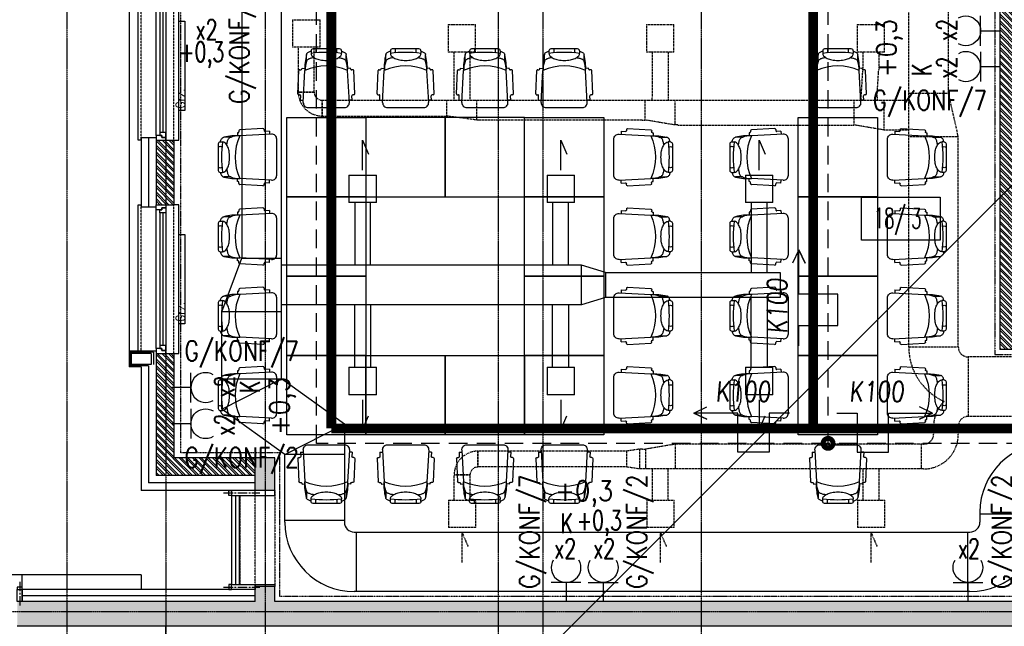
# Model space of a CAD drawing. Extents: x -7228 to 74941, y -112898 to 85621.
# Tile 101 of 256: x 51290 to 52283, y -55184 to -54572. Entities that reach past the tile are written whole.
import ezdxf
from ezdxf.enums import TextEntityAlignment as Align

# ---------------------------------------------------------------- set-up
doc = ezdxf.new("R2010")
doc.units = 0
for name, pattern in [('CENTER', [2, 1.25, -0.25, 0.25, -0.25]), ('CENTER2', [28.575, 19.05, -3.175, 3.175, -3.175]), ('DASHDOT', [1, 0.5, -0.25, 0, -0.25]), ('DASHED', [0.75, 0.5, -0.25]), ('DASHED2', [0.375, 0.25, -0.125]), ('DIVIDE', [31.75, 12.7, -6.35, 0, -6.35, 0, -6.35])]:
    doc.linetypes.add(name, pattern=pattern)
doc.layers.get('0').update_dxf_attribs({"color": 101, "linetype": 'CONTINUOUS'})
for name, color, linetype in [('E35', 6, 'CONTINUOUS'), ('E50', 3, 'CONTINUOUS'), ('E50kor', 3, 'CONTINUOUS'), ('E90kor', 6, 'CONTINUOUS'), ('Ins-co', 2, 'CONTINUOUS'), ('Ins-went', 141, 'CONTINUOUS'), ('Okn---okna', 5, 'CONTINUOUS'), ('Opis-pom', 6, 'CONTINUOUS'), ('Opis_pom_ramka', 6, 'CONTINUOUS'), ('Os-osie glowne', 1, 'CENTER'), ('Sc-beton', 7, 'CONTINUOUS'), ('Sc-beton-hatch', 86, 'CONTINUOUS'), ('Sc-cegla pustak', 42, 'CONTINUOUS'), ('Sc-cegla pustak-hatch', 8, 'CONTINUOUS'), ('Sc-drewno', 22, 'CONTINUOUS'), ('Sc-izolacja term-styropian', 151, 'STYROPIAN-KA'), ('Sc-nadproza kon', 5, 'DASHED2'), ('Sc-silikat', 61, 'CONTINUOUS'), ('Sc-systemowe', 150, 'CONTINUOUS'), ('Suf-widok', 8, 'CONTINUOUS'), ('W-idok', 8, 'CONTINUOUS'), ('Wyp-meble', 155, 'CONTINUOUS')]:
    doc.layers.add(name, color=color, linetype=linetype)
doc.styles.add('KA wymiar', font='romans.shx', dxfattribs={"width": 0.6})
doc.styles.add('ROMANS', font='romans', dxfattribs={"width": 0.85})
doc.linetypes.add('BATTING', pattern='A,0.0001,-0.1,[134,ltypeshp.shx,S=0.1,R=0,X=-0.1,Y=0],-0.2,[134,ltypeshp.shx,S=0.1,R=180,X=0.1,Y=0],-0.1', length=0.4001)
doc.linetypes.add('STYROPIAN-KA', pattern='A,0.0001,-0.1,[135,ltypeshp.shx,S=0.1,R=0,X=-0.1,Y=0],0,[135,ltypeshp.shx,S=0.1,R=180,X=0.1,Y=0],-0.1', length=0.2001)

# ---------------------------------------------------------------- blocks, each defined once
blk = doc.blocks.new('_VKDFJGKDFHFJ')
for p, q in [((-28, -150), (-28, 0)), ((-28, 0), (-25, 0)), ((13, 0), (8, 0)), ((13, -150), (13, 0)), ((-10, -145), (-10, -5)), ((-6, -8), (-6, -142)), ((-3, -8), (-3, -142)), ((0, -8), (0, -142)), ((-25, -150), (-28, -150)), ((8, -150), (13, -150))]:
    blk.add_line(p, q)
at = {"linetype": 'DASHED2'}
for p, q in [((8, -150), (8, 0)), ((-25, -150), (-25, 0))]:
    blk.add_line(p, q, dxfattribs=at)
for points in [[(-10, -5), (-10, 0), (0, 0), (0, -3), (-4, -3), (-4, -5)], [(-6, -8), (-6, -5), (-4, -5), (-4, -3), (0, -3), (0, -5), (0, -8)], [(-10, -145), (-10, -150), (0, -150), (0, -147), (-4, -147), (-4, -145)], [(-6, -142), (-6, -145), (-4, -145), (-4, -147), (0, -147), (0, -145), (0, -142)]]:
    blk.add_lwpolyline(points, close=True)
blk = doc.blocks.new('_dkhjgkljh')
at = {"linetype": 'CENTER2', "ltscale": 0.5}
blk.add_line((0, 5.33), (0, -19.83), dxfattribs=at)
at = {"ltscale": 2, "flags": 128}
for points in [[(-2.5, -2.5), (-2.5, 0), (2.5, 0), (2.5, -2.5), (-2.5, -2.5)], [(-2.5, -2.5), (-2.5, -14.5), (2.5, -14.5), (2.5, -2.5)]]:
    blk.add_lwpolyline(points, dxfattribs=at)
blk = doc.blocks.new('_gdfjjjjjjjjjjjjjjjjj')
at = {"linetype": 'CENTER2', "ltscale": 0.5}
blk.add_line((-31.83, 0), (4.8, 0), dxfattribs=at)
at = {"ltscale": 2, "flags": 128}
for points in [[(-24, -2.5), (-26.5, -2.5), (-26.5, 2.5), (-24, 2.5), (-24, -2.5)], [(-24, -2.5), (0, -2.5), (0, 2.5), (-24, 2.5)]]:
    blk.add_lwpolyline(points, dxfattribs=at)
blk = doc.blocks.new('_opis_pom_metka')
at = {"layer": 'Opis_pom_ramka'}
blk.add_lwpolyline([(-33.13, 0), (32.87, 0), (32.87, -36), (-33.13, -36)], close=True, dxfattribs=at)
at = {"style": 'KA wymiar', "width": 0.6}
blk.add_attdef('KO/', text='', height=16.8, dxfattribs=at).set_placement((3.45, -25.87), align=Align.RIGHT)
blk.add_attdef('NR', (3.8, -26.16), '', height=16.8, dxfattribs=at)
blk = doc.blocks.new('_fkjshkjhkjh')
at = {"layer": 'Ins-went', "ltscale": 2}
for p, q in [((746.53, 1612.64), (746.53, 2063.73)), ((814.55, 1814.92), (842.25, 1814.92)), ((814.55, 1814.92), (814.55, 1787.22)), ((842.25, 1787.22), (842.25, 1814.92)), ((1014.55, 1814.92), (1042.25, 1814.92)), ((1014.55, 1814.92), (1014.55, 1787.22)), ((1042.25, 1787.22), (1042.25, 1814.92)), ((1214.55, 1814.92), (1242.25, 1814.92)), ((1214.55, 1814.92), (1214.55, 1787.22)), ((1242.25, 1787.22), (1242.25, 1814.92)), ((842.25, 1787.22), (814.55, 1787.22)), ((820.43, 1787.22), (820.43, 1724.14)), ((836.43, 1724.14), (836.43, 1787.22)), ((1042.25, 1787.22), (1014.55, 1787.22)), ((1020.03, 1787.22), (1020.03, 1724.14)), ((1036.03, 1724.14), (1036.03, 1787.22)), ((1242.25, 1787.22), (1214.55, 1787.22)), ((1220.4, 1787.22), (1220.4, 1716.68)), ((1236.4, 1716.68), (1236.4, 1787.22)), ((686.53, 1677.14), (706.53, 1731.14)), ((706.53, 1731.14), (746.53, 1731.14)), ((1049, 1684.18), (1049, 1724.18)), ((1073.3, 1716.68), (1049, 1724.18)), ((1073.3, 1716.68), (1073.3, 1691.68)), ((1249.4, 1716.68), (1249.4, 1691.68)), ((1073.3, 1691.68), (1049, 1684.18)), ((1220.4, 1621.14), (1220.4, 1691.68)), ((1236.4, 1691.68), (1236.4, 1621.14)), ((820.43, 1621.14), (820.43, 1684.14)), ((836.43, 1684.14), (836.43, 1621.14)), ((1020.03, 1621.14), (1020.03, 1684.14)), ((1036.03, 1684.14), (1036.03, 1621.14)), ((746.53, 1677.14), (686.53, 1677.14)), ((686.53, 1612.64), (686.53, 1677.14)), ((814.55, 1621.14), (814.55, 1593.44)), ((814.55, 1621.14), (842.25, 1621.14)), ((842.25, 1593.44), (842.25, 1621.14)), ((1014.55, 1621.14), (1014.55, 1593.44)), ((1014.55, 1621.14), (1042.25, 1621.14)), ((1042.25, 1593.44), (1042.25, 1621.14)), ((1214.55, 1621.14), (1214.55, 1593.44)), ((1214.55, 1621.14), (1242.25, 1621.14)), ((1242.25, 1593.44), (1242.25, 1621.14)), ((686.5, 1578.83), (686.5, 1612.6)), ((686.5, 1609.6), (746.5, 1609.6)), ((686.5, 1578.83), (746.5, 1609.6)), ((746.5, 1609.6), (746.5, 1612.6)), ((810, 1563.97), (746.5, 1609.6)), ((842.25, 1593.44), (814.55, 1593.44)), ((1042.25, 1593.44), (1014.55, 1593.44)), ((1242.25, 1593.44), (1214.55, 1593.44)), ((750, 1533.2), (686.5, 1578.83)), ((750, 1533.2), (810, 1563.97)), ((810, 1533.2), (750, 1533.2)), ((1450.97, 1475, -3580), (1450.97, 1470, -3580)), ((1510.97, 1473, -3580), (1450.97, 1473, -3580)), ((1450.97, 1470), (1450.97, 1465)), ((749.97, 1467), (809.97, 1467)), ((821.97, 1455), (821.97, 1395)), ((1438.97, 1395), (1438.97, 1455))]:
    blk.add_line(p, q, dxfattribs=at)
for points in [[(706.53, 2047.04), (706.53, 1731.14)], [(828.4, 1819.92), (828.4, 1850.16), (834.42, 1836.15)], [(1028.4, 1819.92), (1028.4, 1850.16), (1034.42, 1836.15)], [(1228.4, 1819.92), (1228.4, 1850.16), (1234.42, 1836.15)], [(1049, 1724.18), (746.53, 1724.18)], [(1073.3, 1716.68), (1249.4, 1716.68)], [(1249.4, 1691.68), (1073.3, 1691.68)], [(1049, 1684.18), (746.53, 1684.18)], [(828.4, 1588.44), (828.4, 1558.2), (834.42, 1572.22)], [(1028.4, 1588.44), (1028.4, 1558.2), (1034.42, 1572.22)], [(1228.4, 1588.44), (1228.4, 1558.2), (1234.42, 1572.22)], [(810, 1563.97), (809.97, 1465)], [(749.97, 1465), (750, 1533.2)], [(819.97, 1455), (1440.97, 1455)], [(1440.97, 1395), (819.97, 1395)]]:
    blk.add_lwpolyline(points, dxfattribs=at)
for centre, radius, start, end in [((1520.97, 1475, -3580), 70, 90, 180), ((819.97, 1465), 70, 180, 270), ((819.97, 1465), 10, 180, 270), ((1440.97, 1465), 10, 270, 0), ((1440.97, 1465), 70, 270, 0)]:
    blk.add_arc(centre, radius, start, end, dxfattribs=at)
blk = doc.blocks.new('sof11_r')
for p, q in [((12.61, 30.34), (5.61, 30.34)), ((19.98, 34.88), (19.38, 34.85)), ((19.38, 34.85), (19.53, 31.85)), ((20.87, 36.93), (20.93, 35.93)), ((53.8, 33.56), (21.8, 31.85)), ((45.17, 39.11), (21.82, 37.98)), ((46.23, 38.16), (46.28, 37.16)), ((51.6, 36.44), (47.33, 36.22)), ((51.6, 36.44), (51.76, 33.45)), ((0, 23.76), (0, -3.09)), ((2, 25.76), (4.37, 25.76)), ((59.07, -7.89), (59.07, 28.56)), ((2, -5.09), (4.37, -5.09)), ((12.61, -9.66), (5.61, -9.66)), ((19.38, -14.18), (19.53, -11.18)), ((19.98, -14.21), (19.38, -14.18)), ((20.87, -16.26), (20.93, -15.26)), ((53.8, -12.88), (21.8, -11.18)), ((45.17, -18.43), (21.82, -17.31)), ((46.23, -17.49), (46.28, -16.49)), ((51.6, -15.77), (47.33, -15.54)), ((51.6, -15.77), (51.76, -12.78))]:
    blk.add_line(p, q)
for points in [[(2.23, 25.76, -0.030204), (2.78, 27.41, -0.097163), (4.32, 29.79, -0.203453), (5.61, 30.34, -0.203453)], [(8.71, 22.55, -0.01879), (8.95, 24.41, -0.054131), (9.78, 27.41, -0.097163), (11.32, 29.79, -0.203453), (12.61, 30.34, -0.203453)], [(4.37, -5.09, 0.184283), (6.75, -4.18, 0.102242), (9.43, -0.57, 0.061197), (10.93, 4.08, 0.047488), (11.52, 10.34, 0.047488), (10.93, 16.59, 0.061197), (9.43, 21.24, 0.102242), (6.75, 24.85, 0.184283), (4.37, 25.76, 0.184283)], [(2.23, -5.09, 0.030204), (2.78, -6.74, 0.097163), (4.32, -9.12, 0.203453), (5.61, -9.66, 0.203453)], [(8.71, -1.88, 0.01879), (8.95, -3.74, 0.054131), (9.78, -6.74, 0.097163), (11.32, -9.12, 0.203453), (12.61, -9.66, 0.203453)]]:
    blk.add_lwpolyline(points, format="xyb")
for centre, radius, start, end in [((18.77, -22.91), 54.85, 86.83081, 103.88055), ((21.41, 5.61), 26.24, 89.1562, 109.59965), ((68.33, 10.34), 51.27, 155.1826, 204.8174), ((19.93, 35.88), 1, 273.04478, 3.04478), ((21.87, 36.99), 1, 93.04478, 183.04478), ((45.23, 38.11), 1, 3.04478, 93.04478), ((47.28, 37.21), 1, 183.04478, 273.04478), ((54.07, 28.56), 5, 0, 93.04478), ((2, 23.76), 2, 90, 180), ((1.91, 14.05), 6.89, 73.91414, 106.08586), ((122.88, 10.34), 119.5, 172.58553, 187.41447), ((1.91, 6.62), 6.89, 253.91414, 286.08586), ((2, -3.09), 2, 180, 270), ((18.77, 43.58), 54.85, 256.11945, 273.16919), ((21.41, 15.06), 26.24, 250.40035, 270.8438), ((54.07, -7.89), 5, 266.95522, 0), ((19.93, -15.21), 1, 356.95522, 86.95522), ((21.87, -16.31), 1, 176.95522, 266.95522), ((45.23, -17.44), 1, 266.95522, 356.95522), ((47.28, -16.54), 1, 86.95522, 176.95522)]:
    blk.add_arc(centre, radius, start, end)
blk = doc.blocks.new('A$C59F8734F')
at = {"layer": 'Wyp-meble'}
for points in [[(761.78, 1883.02), (841.78, 1883.02), (841.78, 1803.02), (761.78, 1803.02)], [(841.78, 1803.02), (921.78, 1803.02), (921.78, 1883.02), (841.78, 1883.02)], [(921.78, 1803.02), (1001.78, 1803.02), (1001.78, 1883.02), (921.78, 1883.02)], [(1001.78, 1883.02), (1081.78, 1883.02), (1081.78, 1803.02), (1001.78, 1803.02)], [(1277.83, 1883.02), (1357.83, 1883.02), (1357.83, 1803.02), (1277.83, 1803.02)], [(761.78, 1803.02), (841.78, 1803.02), (841.78, 1723.02), (761.78, 1723.02)], [(1001.78, 1803.02), (1081.78, 1803.02), (1081.78, 1723.02), (1001.78, 1723.02)], [(1277.83, 1803.02), (1357.83, 1803.02), (1357.83, 1723.02), (1277.83, 1723.02)], [(761.78, 1723.02), (841.78, 1723.02), (841.78, 1643.02), (761.78, 1643.02)], [(1001.78, 1723.02), (1081.78, 1723.02), (1081.78, 1643.02), (1001.78, 1643.02)], [(1277.83, 1723.02), (1357.83, 1723.02), (1357.83, 1643.02), (1277.83, 1643.02)], [(761.78, 1643.02), (841.78, 1643.02), (841.78, 1563.02), (761.78, 1563.02)], [(841.78, 1643.02), (921.78, 1643.02), (921.78, 1563.02), (841.78, 1563.02)], [(921.78, 1643.02), (1001.78, 1643.02), (1001.78, 1563.02), (921.78, 1563.02)], [(1001.78, 1643.02), (1081.78, 1643.02), (1081.78, 1563.02), (1001.78, 1563.02)], [(1277.83, 1643.02), (1357.83, 1643.02), (1357.83, 1563.02), (1277.83, 1563.02)]]:
    blk.add_lwpolyline(points, close=True, dxfattribs=at)
at = {"layer": 'Wyp-meble', "rotation": 270}
for p in [(791.44, 1952.09), (871.44, 1952.09), (951.44, 1952.09), (1031.44, 1952.09), (1307.49, 1952.09)]:
    blk.add_blockref('sof11_r', p, dxfattribs=at)
at = {"layer": 'Wyp-meble'}
for p in [(692.71, 1832.69), (1208.76, 1832.69), (692.71, 1752.69), (1208.76, 1752.69), (692.71, 1672.69), (1208.76, 1672.69), (692.71, 1592.69), (1208.76, 1592.69)]:
    blk.add_blockref('sof11_r', p, dxfattribs=at)
at = {"layer": 'Wyp-meble', "xscale": -1}
for p in [(1150.84, 1832.69), (1426.9, 1832.69), (1150.84, 1752.69), (1426.9, 1752.69), (1150.84, 1672.69), (1426.9, 1672.69), (1150.84, 1592.69), (1426.9, 1592.69)]:
    blk.add_blockref('sof11_r', p, dxfattribs=at)
at = {"layer": 'Wyp-meble', "xscale": -1, "rotation": 270}
for p in [(791.44, 1493.96), (871.44, 1493.96), (951.44, 1493.96), (1031.44, 1493.96), (1307.49, 1493.96)]:
    blk.add_blockref('sof11_r', p, dxfattribs=at)
blk = doc.blocks.new('g2')
at = {"layer": 'E35'}
blk.add_line((15, 19.27), (-15, 19.27), dxfattribs=at)
blk.add_arc((0, 34.27), 15, 150, 30, dxfattribs=at)
at = {"layer": 'E50'}
blk.add_line((0, 19.27), (0, 0), dxfattribs=at)

msp = doc.modelspace()

# ---------------------------------------------------------------- hatches: boundary and pattern name
at = {"layer": 'Sc-beton-hatch'}
h = msp.add_hatch(dxfattribs=at)
h.set_pattern_fill('ANSI33', color=256, style=0)
h.paths.add_polyline_path([(51487.547, -51608.711), (51427.547, -51608.711), (51427.547, -51668.711), (51447.547, -51668.711), (51447.547, -51628.711), (51487.547, -51628.711)])
h.paths.add_polyline_path([(51822.547, -51608.711), (51722.547, -51608.711), (51722.547, -51628.711), (51762.547, -51628.711), (51762.547, -52190.711), (51782.547, -52190.711), (51782.547, -52038.711), (52169.547, -52038.711), (52169.547, -52018.711), (51782.547, -52018.711), (51782.547, -51628.711), (51822.547, -51628.711)])
h.paths.add_polyline_path([(51447.547, -51939.711), (51427.547, -51939.711), (51427.547, -52039.711), (51447.547, -52039.711)])
h.paths.add_polyline_path([(52347.547, -51608.711), (52268.547, -51608.711), (52268.547, -51628.711), (52347.547, -51628.711)])
h.paths.add_polyline_path([(52787.547, -51608.711), (52687.547, -51608.711), (52687.547, -51628.711), (52727.547, -51628.711), (52727.547, -51827.711), (52747.547, -51827.711), (52747.547, -51628.711), (52787.547, -51628.711)])
h.paths.add_polyline_path([(52807.547, -52018.711), (52747.547, -52018.711), (52747.547, -51927.711), (52727.547, -51927.711), (52727.547, -52018.711), (52599.485, -52018.711), (52599.485, -52038.711), (52807.547, -52038.711)])
h.paths.add_polyline_path([(52499.485, -52018.711), (52269.547, -52018.711), (52269.547, -52038.711), (52499.485, -52038.711)])
h.paths.add_polyline_path([(52747.547, -52350.711), (52712.547, -52350.711), (52712.547, -52385.711), (52747.547, -52385.711)])
h.paths.add_polyline_path([(53417.547, -51508.711), (53397.547, -51508.711), (53397.547, -51608.711), (53347.547, -51608.711), (53347.547, -51628.711), (53397.547, -51628.711), (53397.547, -52018.711), (52907.547, -52018.711), (52907.547, -52038.711), (53397.547, -52038.711), (53397.547, -52438.711), (53417.547, -52438.711)])
h.paths.add_polyline_path([(53439.547, -51508.711), (53419.547, -51508.711), (53419.547, -52278.711), (53439.547, -52278.711)])
h.paths.add_polyline_path([(53417.547, -52708.711), (53397.547, -52708.711), (53397.547, -52778.711), (53417.547, -52778.711)])
h.paths.add_polyline_path([(53417.547, -52858.711), (53397.547, -52858.711), (53397.547, -53008.711), (52967.547, -53008.711), (52967.547, -53028.711), (53397.547, -53028.711), (53397.547, -53068.711), (53417.547, -53068.711)])
h.paths.add_polyline_path([(53417.547, -53168.711), (53397.547, -53168.711), (53397.547, -53208.711), (53417.547, -53208.711)])
h.paths.add_polyline_path([(53417.547, -53308.711), (53397.547, -53308.711), (53397.547, -53573.711), (53417.547, -53573.711)])
h.paths.add_polyline_path([(52747.547, -53008.711), (52727.547, -53008.711), (52727.547, -53028.711), (52727.547, -53323.711), (52707.547, -53323.711), (52707.547, -53343.711), (52747.547, -53343.711)])
h.paths.add_polyline_path([(52727.547, -53008.711), (52707.547, -53008.711), (52707.547, -53028.711), (52727.547, -53028.711)], flags=16)
h.paths.add_polyline_path([(52573.547, -53323.711), (52520.547, -53323.711), (52520.547, -53028.711), (52505.547, -53028.711), (52505.547, -53323.711), (52485.547, -53323.711), (52485.547, -53343.711), (52573.547, -53343.711)])
h.paths.add_polyline_path([(52573.547, -53008.711), (52485.547, -53008.711), (52485.547, -53028.711), (52573.547, -53028.711)])
h.paths.add_polyline_path([(52351.547, -53008.711), (52298.547, -53008.711), (52298.547, -53028.711), (52351.547, -53028.711)], flags=17)
h.paths.add_polyline_path([(52298.547, -53008.711), (51987.547, -53008.711), (51987.547, -52350.711), (51900.047, -52350.711), (51900.047, -52370.711), (51967.547, -52370.711), (51967.547, -53008.711), (51447.547, -53008.711), (51447.547, -52968.711), (51427.547, -52968.711), (51427.547, -53068.711), (51447.547, -53068.711), (51447.547, -53028.711), (51967.547, -53028.711), (51967.547, -53538.711), (51987.547, -53538.711), (51987.547, -53028.711), (52278.547, -53028.711), (52278.547, -53343.711), (52298.547, -53343.711), (52351.547, -53343.711), (52351.547, -53323.711), (52298.547, -53323.711)])
h.paths.add_polyline_path([(51800.047, -52350.711), (51782.547, -52350.711), (51782.547, -52345.711), (51762.547, -52345.711), (51762.547, -52350.711), (51447.547, -52350.711), (51447.547, -52330.711), (51427.547, -52330.711), (51427.547, -52568.711), (51447.547, -52568.711), (51447.547, -52370.711), (51800.047, -52370.711)])
h.paths.add_polyline_path([(51447.547, -52718.711), (51427.547, -52718.711), (51427.547, -52818.711), (51447.547, -52818.711)])
h.paths.add_polyline_path([(51447.547, -53218.711), (51427.547, -53218.711), (51427.547, -53415.711), (51447.547, -53415.711)], flags=17)
h.paths.add_polyline_path([(51447.547, -53505.711), (51427.547, -53505.711), (51427.547, -53548.711), (51447.547, -53548.711)])
h.paths.add_polyline_path([(52024.547, -53758.711), (51447.547, -53758.711), (51447.547, -53698.711), (51427.547, -53698.711), (51427.547, -53778.711), (52024.547, -53778.711)])
h.paths.add_polyline_path([(52787.547, -53758.711), (52174.547, -53758.711), (52174.547, -53778.711), (52727.547, -53778.711), (52727.547, -54010.711), (52747.547, -54010.711), (52747.547, -53778.711), (52787.547, -53778.711)])
h.paths.add_polyline_path([(53025.547, -53758.711), (52922.547, -53758.711), (52922.547, -53778.711), (53025.547, -53778.711)])
h.paths.add_polyline_path([(53244.547, -53758.711), (53150.547, -53758.711), (53150.547, -53778.711), (53244.547, -53778.711)])
h.paths.add_polyline_path([(53417.547, -53723.711), (53397.547, -53723.711), (53397.547, -53758.711), (53349.547, -53758.711), (53349.547, -53778.711), (53397.547, -53778.711), (53397.547, -54383.711), (53417.547, -54383.711)])
h.paths.add_polyline_path([(52747.547, -54110.711), (52727.547, -54110.711), (52727.547, -54305.711), (52747.547, -54305.711)])
h.paths.add_polyline_path([(52747.547, -54405.711), (52727.547, -54405.711), (52727.547, -54508.711), (52314.153, -54508.711, -0.1551034), (52317.392, -54518.903, -0.1483474), (52314.417, -54528.711), (52727.547, -54528.711), (52727.547, -54588.711), (52747.547, -54588.711)])
h.paths.add_polyline_path([(52314.153, -54508.711), (52312.287, -54508.711), (52312.287, -54528.711), (52314.417, -54528.711, 0.1483474), (52317.392, -54518.903, 0.1551034)])
h.paths.add_polyline_path([(52287.287, -54508.711), (52285.327, -54508.711, 0.1551034), (52282.087, -54518.903, 0.1483474), (52285.062, -54528.711), (52287.287, -54528.711)])
h.paths.add_polyline_path([(52285.327, -54508.711), (52218.547, -54508.711), (52218.547, -54528.711), (52285.062, -54528.711, -0.1483474), (52282.087, -54518.903, -0.1551034)])
h.paths.add_polyline_path([(51997.547, -54508.711), (51987.547, -54508.711), (51947.547, -54508.711), (51947.547, -54533.711), (51987.547, -54533.711), (51997.547, -54533.711)])
h.paths.add_polyline_path([(51507.547, -54508.711), (51427.547, -54508.711), (51427.547, -54528.711), (51507.547, -54528.711)])
h.paths.add_polyline_path([(51547.547, -55013.711), (51527.547, -55013.711), (51527.547, -55046.711), (51547.547, -55046.711)])
h.paths.add_polyline_path([(52790.547, -55158.711), (52747.547, -55158.711), (52747.547, -55068.711), (52727.547, -55068.711), (52727.547, -55158.711), (51547.547, -55158.711), (51547.547, -55143.711), (51527.547, -55143.711), (51527.547, -55158.711), (51287.547, -55158.711), (51287.547, -55183.711), (52790.547, -55183.711)])
h.paths.add_polyline_path([(51237.547, -55158.711), (51187.547, -55158.711), (51187.547, -55183.711), (51237.547, -55183.711)])
h.paths.add_polyline_path([(51137.547, -55158.711), (51087.547, -55158.711), (51087.547, -55183.711), (51137.547, -55183.711)])
h.paths.add_polyline_path([(51037.547, -55158.711), (50987.547, -55158.711), (50987.547, -55183.711), (51037.547, -55183.711)])
h.paths.add_polyline_path([(50937.547, -55158.711), (50897.547, -55158.711), (50897.547, -56065.711), (50997.547, -56065.711), (50997.547, -56080.711), (51017.547, -56080.711), (51017.547, -56045.711), (50917.547, -56045.711), (50917.547, -55183.711), (50937.547, -55183.711)])
h.paths.add_polyline_path([(51602.547, -56198.711), (51017.547, -56198.711), (51017.547, -56180.711), (50997.547, -56180.711), (50997.547, -56198.711), (50797.547, -56198.711), (50797.547, -56553.711), (51527.547, -56553.711), (51527.547, -56593.711), (51547.547, -56593.711), (51547.547, -56553.711), (51599.547, -56553.711), (51599.547, -56533.711), (51547.547, -56533.711), (51547.547, -56378.711), (51527.547, -56378.711), (51527.547, -56533.711), (50817.547, -56533.711), (50817.547, -56218.711), (51527.547, -56218.711), (51527.547, -56228.711), (51547.547, -56228.711), (51547.547, -56218.711), (51602.547, -56218.711)])
h.paths.add_polyline_path([(52327.547, -56533.711), (51827.547, -56533.711), (51827.547, -56445.711), (51807.547, -56445.711), (51807.547, -56533.711), (51754.547, -56533.711), (51754.547, -56553.711), (51807.547, -56553.711), (51807.547, -56593.711), (51827.547, -56593.711), (51827.547, -56553.711), (52327.547, -56553.711)])
h.paths.add_polyline_path([(52507.547, -56198.711), (51752.547, -56198.711), (51752.547, -56218.711), (52507.547, -56218.711)])
h.paths.add_polyline_path([(52794.547, -56533.711), (52747.547, -56533.711), (52747.547, -56419.211), (52727.547, -56419.211), (52727.547, -56533.711), (52607.547, -56533.711), (52607.547, -56553.711), (52794.547, -56553.711)])
h.paths.add_polyline_path([(52819.547, -56528.711), (52794.547, -56528.711), (52794.547, -56553.711), (52819.547, -56553.711)])
h.paths.add_polyline_path([(52747.547, -55693.711), (52727.547, -55693.711), (52727.547, -56289.211), (52747.547, -56289.211)])
h.paths.add_polyline_path([(52970.047, -56528.711), (52945.047, -56528.711), (52945.047, -56553.711), (52970.047, -56553.711)])
h.paths.add_polyline_path([(53120.047, -56528.711), (53095.047, -56528.711), (53095.047, -56553.711), (53120.047, -56553.711)])
h.paths.add_polyline_path([(53270.047, -56528.711), (53245.047, -56528.711), (53245.047, -56553.711), (53270.047, -56553.711)])
h.paths.add_polyline_path([(53382.547, -56533.711), (53337.547, -56533.711), (53337.547, -56553.711), (53382.547, -56553.711)])
h.paths.add_polyline_path([(53417.547, -56518.711), (53382.547, -56518.711), (53382.547, -56553.711), (53417.547, -56553.711)])
h.paths.add_polyline_path([(53417.547, -56456.711), (53397.547, -56456.711), (53397.547, -56518.711), (53417.547, -56518.711)])
h.paths.add_polyline_path([(53417.547, -56381.211), (53392.547, -56381.211), (53392.547, -56406.211), (53417.547, -56406.211)])
h.paths.add_polyline_path([(53417.547, -56231.211), (53392.547, -56231.211), (53392.547, -56256.211), (53417.547, -56256.211)])
h.paths.add_polyline_path([(53417.547, -56081.211), (53392.547, -56081.211), (53392.547, -56106.211), (53417.547, -56106.211)])
h.paths.add_polyline_path([(53417.547, -55931.211), (53392.547, -55931.211), (53392.547, -55956.211), (53417.547, -55956.211)])
h.paths.add_polyline_path([(53417.547, -55806.211), (53397.547, -55806.211), (53397.547, -55826.211), (53417.547, -55826.211)])
h.paths.add_polyline_path([(53417.547, -55781.211), (53392.547, -55781.211), (53392.547, -55806.211), (53417.547, -55806.211)])
h.paths.add_polyline_path([(53417.547, -55598.711), (53397.547, -55598.711), (53397.547, -55781.211), (53417.547, -55781.211)])
h.paths.add_polyline_path([(53417.547, -55398.711), (53382.547, -55398.711), (53382.547, -55363.711), (53362.547, -55363.711), (53362.547, -55418.711), (53397.547, -55418.711), (53397.547, -55448.711), (53417.547, -55448.711)])
h.paths.add_polyline_path([(53382.547, -55103.211), (53362.547, -55103.211), (53362.547, -55158.711), (52925.547, -55158.711), (52925.547, -55183.711), (53362.547, -55183.711), (53362.547, -55213.711), (53382.547, -55213.711), (53382.547, -55183.711)])
h.paths.add_polyline_path([(52747.547, -54693.711), (52727.547, -54693.711), (52727.547, -54918.711), (52747.547, -54918.711)])
h.paths.add_polyline_path([(53382.547, -54696.711), (53417.547, -54696.711), (53417.547, -54653.711), (53397.547, -54653.711), (53397.547, -54676.711), (53362.547, -54676.711), (53362.547, -54983.211), (53382.547, -54983.211)])
h.paths.add_polyline_path([(53417.547, -54483.711), (53397.547, -54483.711), (53397.547, -54553.711), (53417.547, -54553.711)])
at = {"layer": 'Sc-cegla pustak-hatch'}
h = msp.add_hatch(dxfattribs=at)
h.set_pattern_fill('ANSI32', color=256, scale=0.5, angle=90, style=0)
h.paths.add_polyline_path([(51447.547, -52310.711), (51427.547, -52310.711), (51427.547, -52330.711), (51447.547, -52330.711)])
h.paths.add_polyline_path([(52347.547, -51628.711), (52329.547, -51628.711), (52329.547, -51827.711), (52347.547, -51827.711)])
h.paths.add_polyline_path([(52472.547, -51947.711), (52347.547, -51947.711), (52347.547, -51927.711), (52329.547, -51927.711), (52329.547, -52018.711), (52347.547, -52018.711), (52347.547, -51965.711), (52454.547, -51965.711), (52454.547, -52018.711), (52472.547, -52018.711)])
h.paths.add_polyline_path([(53066.547, -52038.711), (53048.547, -52038.711), (53048.547, -52090.711), (52985.547, -52090.711), (52985.547, -52038.711), (52967.547, -52038.711), (52967.547, -52113.711), (52985.547, -52113.711), (52985.547, -52108.711), (53066.547, -52108.711)])
h.paths.add_polyline_path([(52985.547, -52213.711), (52967.547, -52213.711), (52967.547, -52888.711), (52985.547, -52888.711), (52985.547, -52758.711), (53397.547, -52758.711), (53397.547, -52740.711), (52985.547, -52740.711)])
h.paths.add_polyline_path([(52985.547, -53028.711), (52967.547, -53028.711), (52967.547, -53108.711), (52985.547, -53108.711)])
h.paths.add_polyline_path([(52985.547, -52988.711), (52967.547, -52988.711), (52967.547, -53008.711), (52985.547, -53008.711)])
h.paths.add_polyline_path([(52985.547, -53208.711), (52967.547, -53208.711), (52967.547, -53538.711), (52985.547, -53538.711), (52985.547, -53511.711), (53067.547, -53511.711), (53067.547, -53519.711), (53059.547, -53519.711), (53059.547, -53538.711), (53397.547, -53538.711), (53397.547, -53520.711), (53077.547, -53520.711), (53077.547, -53493.711), (52985.547, -53493.711)])
h.paths.add_polyline_path([(52296.547, -53510.711), (52278.547, -53510.711), (52278.547, -53520.711), (52095.547, -53520.711), (52095.547, -53252.711), (52077.547, -53252.711), (52077.547, -53520.711), (51987.547, -53520.711), (51987.547, -53538.711), (52278.547, -53538.711), (52278.547, -53581.211), (52296.547, -53581.211)])
h.paths.add_polyline_path([(52296.547, -53343.711), (52278.547, -53343.711), (52278.547, -53410.711), (52296.547, -53410.711)])
h.paths.add_polyline_path([(51967.547, -53520.711), (51942.547, -53520.711), (51942.547, -53538.711), (51967.547, -53538.711)])
h.paths.add_polyline_path([(51842.547, -53520.711), (51447.547, -53520.711), (51447.547, -53538.711), (51842.547, -53538.711)])
h.paths.add_polyline_path([(51445.547, -53778.711), (51427.547, -53778.711), (51427.547, -53898.711), (51445.547, -53898.711)])
h.paths.add_polyline_path([(51445.547, -54048.711), (51427.547, -54048.711), (51427.547, -54113.711), (51445.547, -54113.711)])
h.paths.add_polyline_path([(51445.547, -54263.711), (51427.547, -54263.711), (51427.547, -54328.711), (51445.547, -54328.711)])
h.paths.add_polyline_path([(51445.547, -54478.711), (51427.547, -54478.711), (51427.547, -54508.711), (51445.547, -54508.711)])
h.paths.add_polyline_path([(51445.547, -54528.711), (51427.547, -54528.711), (51427.547, -54543.711), (51445.547, -54543.711)])
h.paths.add_polyline_path([(51445.547, -54693.711), (51427.547, -54693.711), (51427.547, -54758.711), (51445.547, -54758.711)])
h.paths.add_polyline_path([(51445.547, -54908.711), (51427.547, -54908.711), (51427.547, -55031.711), (51527.547, -55031.711), (51527.547, -55013.711), (51445.547, -55013.711)])
h.paths.add_polyline_path([(52352.547, -54886.711), (52296.547, -54886.711), (52296.547, -54536.264, -0.2026768), (52285.062, -54528.711), (52278.547, -54528.711), (52278.547, -54904.711), (52352.547, -54904.711)])
h.paths.add_polyline_path([(52727.547, -54886.711), (52527.547, -54886.711), (52527.547, -54528.711), (52509.547, -54528.711), (52509.547, -54886.711), (52452.547, -54886.711), (52452.547, -54904.711), (52727.547, -54904.711)])
h.paths.add_polyline_path([(52727.547, -54210.711), (52369.547, -54210.711), (52369.547, -54127.711), (52296.547, -54127.711), (52296.547, -53778.711), (52278.547, -53778.711), (52278.547, -54508.711), (52285.327, -54508.711, -0.1958107), (52296.547, -54501.541), (52296.547, -54145.711), (52351.547, -54145.711), (52351.547, -54508.711), (52369.547, -54508.711), (52369.547, -54228.711), (52727.547, -54228.711)])
h.paths.add_polyline_path([(52296.547, -54501.541, 0.1514484), (52287.287, -54506.391), (52296.547, -54506.391)], flags=17)
h.paths.add_polyline_path([(52296.547, -54506.391), (52287.287, -54506.391), (52287.287, -54508.711), (52296.547, -54508.711)], flags=17)
h.paths.add_polyline_path([(52507.547, -55183.711), (52489.547, -55183.711), (52489.547, -55213.711), (52507.547, -55213.711)])
h.paths.add_polyline_path([(52507.547, -55363.711), (52489.547, -55363.711), (52489.547, -56198.711), (52507.547, -56198.711)])
h.paths.add_polyline_path([(52790.547, -55693.711), (52747.547, -55693.711), (52747.547, -55711.711), (52790.547, -55711.711)])
h.paths.add_polyline_path([(53197.547, -55693.711), (52985.547, -55693.711), (52967.547, -55693.711), (52940.547, -55693.711), (52940.547, -55711.711), (53197.547, -55711.711)])
h.paths.add_polyline_path([(52985.547, -55418.711), (53207.547, -55418.711), (53207.547, -55400.711), (52967.547, -55400.711), (52967.547, -55693.711), (52985.547, -55693.711)])
h.paths.add_polyline_path([(53362.547, -55400.711), (53307.547, -55400.711), (53307.547, -55418.711), (53362.547, -55418.711)])
h.paths.add_polyline_path([(52985.547, -55018.711), (52967.547, -55018.711), (52967.547, -55158.711), (52985.547, -55158.711)])
h.paths.add_polyline_path([(52985.547, -54694.711), (53362.547, -54694.711), (53362.547, -54676.711), (52985.547, -54676.711), (52985.547, -54405.711), (52967.547, -54405.711), (52967.547, -54918.711), (52985.547, -54918.711)])
h.paths.add_polyline_path([(53397.547, -54210.711), (53012.547, -54210.711), (53012.547, -54118.711), (52985.547, -54118.711), (52985.547, -54096.711), (52967.547, -54096.711), (52967.547, -54136.711), (52994.547, -54136.711), (52994.547, -54210.711), (52967.547, -54210.711), (52967.547, -54305.711), (52985.547, -54305.711), (52985.547, -54228.711), (53397.547, -54228.711)])
h.paths.add_polyline_path([(52985.547, -53778.711), (52967.547, -53778.711), (52967.547, -54006.711), (52985.547, -54006.711)])
h.paths.add_polyline_path([(52296.547, -53716.211), (52278.547, -53716.211), (52278.547, -53758.711), (52296.547, -53758.711)])

# ---------------------------------------------------------------- linework, layer by layer
at = {"layer": 'E35'}
msp.add_line((53008.047, -54021.711), (51285.076, -55744.682), dxfattribs=at)
at = {"layer": 'E50kor', "linetype": 'DASHED2', "ltscale": 75}
for p, q in [((51589.375, -54999.261), (51589.375, -53957.059)), ((52105.397, -54999.261), (52105.397, -53957.059)), ((52951.076, -54999.261), (51589.375, -54999.261))]:
    msp.add_line(p, q, dxfattribs=at)
at = {"layer": 'E50kor', "const_width": 10}
for points in [[(51604.375, -54984.261), (51604.375, -53957.059)], [(52090.397, -54984.261), (52090.397, -53957.059)], [(52936.076, -54984.261), (51604.375, -54984.261)]]:
    msp.add_lwpolyline(points, dxfattribs=at)
at = {"layer": 'E50kor', "linetype": 'DASHED2', "const_width": 10}
msp.add_lwpolyline([(52102.897, -54999.261, 1), (52107.897, -54999.261, 1)], format="xyb", close=True, dxfattribs=at)
at = {"layer": 'E90kor', "ltscale": 15}
for points in [[(52075.918, -54900.764), (52075.918, -54880.439), (52115.327, -54880.439), (52115.327, -54848.825), (52075.918, -54848.825), (52075.918, -54804.272), (52082.158, -54817.436), (52075.918, -54804.272), (52069.678, -54817.436)], [(52066.426, -54968.78), (52046.101, -54968.78), (52046.101, -55008.188), (52014.488, -55008.188), (52014.488, -54968.78), (51969.935, -54968.78), (51983.099, -54975.02), (51969.935, -54968.78), (51983.099, -54962.54)], [(52114.367, -54968.78), (52134.693, -54968.78), (52134.693, -55008.188), (52166.306, -55008.188), (52166.306, -54968.78), (52210.859, -54968.78), (52197.695, -54975.02), (52210.859, -54968.78), (52197.695, -54962.54)]]:
    msp.add_lwpolyline(points, dxfattribs=at)
at = {"layer": 'Ins-co'}
for points in [[(51450.577, -54573.711), (51456.677, -54573.711), (51456.677, -54663.711), (51450.577, -54663.711)], [(51450.577, -54788.711), (51456.677, -54788.711), (51456.677, -54878.711), (51450.577, -54878.711)]]:
    msp.add_lwpolyline(points, close=True, dxfattribs=at)
at = {"layer": 'Ins-went', "linetype": 'DASHED', "ltscale": 2}
for p, q in [((52186.763, -54902.087), (52186.763, -53965.577)), ((52226.763, -54643.277), (52226.763, -54385.377)), ((51565.263, -54572.08), (51592.963, -54572.08)), ((51565.263, -54572.08), (51565.263, -54599.78)), ((51592.963, -54599.78), (51592.963, -54572.08)), ((51722.093, -54577.08), (51749.793, -54577.08)), ((51722.093, -54577.08), (51722.093, -54604.78)), ((51749.793, -54604.78), (51749.793, -54577.08)), ((51922.093, -54577.08), (51949.793, -54577.08)), ((51922.093, -54577.08), (51922.093, -54604.78)), ((51949.793, -54604.78), (51949.793, -54577.08)), ((52134.615, -54577.08), (52162.315, -54577.08)), ((52134.615, -54577.08), (52134.615, -54604.78)), ((52162.315, -54604.78), (52162.315, -54577.08)), ((51592.963, -54599.78), (51565.263, -54599.78)), ((51749.793, -54604.78), (51722.093, -54604.78)), ((51727.943, -54604.78), (51727.943, -54653.236)), ((51743.943, -54604.78), (51743.943, -54653.236)), ((51949.793, -54604.78), (51922.093, -54604.78)), ((51927.943, -54604.78), (51927.943, -54622.73)), ((51943.943, -54604.78), (51943.943, -54622.73)), ((52162.315, -54604.78), (52134.615, -54604.78)), ((52140.465, -54604.78), (52140.465, -54622.73)), ((52156.465, -54604.78), (52156.465, -54622.73)), ((51571.109, -54645.236), (51587.109, -54645.236)), ((51587.113, -54645.236), (51571.113, -54645.236)), ((52186.763, -54646.273), (52226.763, -54646.273)), ((52226.763, -54646.273), (52226.763, -54643.273)), ((52236.763, -54690.273), (52226.763, -54646.273)), ((51595.109, -54653.236), (51595.109, -54669.236)), ((51595.109, -54669.236), (51595.109, -54653.236)), ((51595.109, -54653.236), (52186.763, -54653.236)), ((51720.943, -54669.236), (51720.943, -54653.236)), ((51750.943, -54653.236), (51750.943, -54673.236)), ((51920.943, -54673.236), (51920.943, -54653.236)), ((51927.943, -54653.236), (51927.943, -54650.236)), ((51943.943, -54650.236), (51943.943, -54653.236)), ((51950.943, -54653.236), (51950.943, -54678.236)), ((52131.763, -54678.273, -3630), (52131.763, -54653.273, -3630)), ((52138.763, -54653.273, -3630), (52138.763, -54650.273, -3630)), ((52154.763, -54650.273, -3630), (52154.763, -54653.273, -3630)), ((52161.763, -54653.273, -3630), (52161.763, -54683.273, -3630)), ((51595.109, -54669.236), (51720.943, -54669.236)), ((51750.943, -54673.236), (51720.943, -54669.236)), ((51753.943, -54673.236), (51750.943, -54673.236)), ((51917.943, -54673.236), (51753.943, -54673.236)), ((51917.943, -54673.236), (51920.943, -54673.236)), ((51950.943, -54678.236), (51920.943, -54673.236)), ((51953.943, -54678.236), (51950.943, -54678.236)), ((51953.963, -54678.273), (52128.763, -54678.273)), ((52128.763, -54678.273, -3630), (52131.763, -54678.273, -3630)), ((52161.763, -54683.273, -3630), (52131.763, -54678.273, -3630)), ((52236.763, -54690.273), (52186.763, -54690.273)), ((52236.763, -54902.087), (52236.763, -54690.273)), ((52186.763, -54902.087), (52236.763, -54902.087)), ((52246.763, -54912.087), (52246.763, -54972.087)), ((52236.763, -54982.087), (52211.763, -54982.087)), ((52211.763, -54985.087), (52211.763, -54982.087)), ((52211.763, -54985.087), (52211.763, -54990.087)), ((52236.763, -54985.087), (52236.763, -54982.087)), ((52236.763, -54985.087), (52236.763, -54990.087)), ((51752.297, -55007.087), (51752.297, -55023.087)), ((51752.297, -55023.087), (51752.297, -55007.087)), ((51902.297, -55007.087), (51752.297, -55007.087)), ((51915.297, -55005.087), (51902.297, -55007.087)), ((51902.297, -55023.087), (51902.297, -55007.087)), ((51915.297, -55005.087), (51915.297, -55025.087)), ((51918.297, -55005.087), (51915.297, -55005.087)), ((51918.297, -55005.087), (51921.297, -55005.087)), ((51951.297, -55000.087), (51921.297, -55005.087)), ((51951.297, -55000.087), (51951.297, -55025.087)), ((52199.763, -55025.087), (52199.763, -55000.087)), ((51902.297, -55023.087), (51752.297, -55023.087)), ((51915.297, -55025.087), (51902.297, -55023.087)), ((51928.274, -55056.556, -3485), (51928.274, -55025.087)), ((51944.274, -55056.556, -3485), (51944.274, -55025.087, -3485)), ((52140.797, -55056.556, -3291.497), (52140.797, -55025.087)), ((52156.797, -55056.556, -3291.497), (52156.797, -55025.087)), ((51728.274, -55056.556, -3485), (51728.274, -55031.087)), ((51728.297, -55031.087), (51744.297, -55031.087)), ((51744.297, -55031.087), (51728.297, -55031.087)), ((51744.274, -55056.556, -3485), (51744.274, -55031.087)), ((51722.424, -55056.556, -3485), (51722.424, -55084.256, -3485)), ((51722.424, -55056.556, -3485), (51750.124, -55056.556, -3485)), ((51750.124, -55084.256, -3485), (51750.124, -55056.556, -3485)), ((51922.424, -55056.556, -3485), (51922.424, -55084.256, -3485)), ((51922.424, -55056.556, -3485), (51950.124, -55056.556, -3485)), ((51950.124, -55084.256, -3485), (51950.124, -55056.556, -3485)), ((52134.947, -55056.556, -3485), (52134.947, -55084.256, -3485)), ((52134.947, -55056.556, -3485), (52162.647, -55056.556, -3485)), ((52162.647, -55084.256, -3485), (52162.647, -55056.556, -3485)), ((51750.124, -55084.256, -3485), (51722.424, -55084.256, -3485)), ((51950.124, -55084.256, -3485), (51922.424, -55084.256, -3485)), ((52162.647, -55084.256, -3485), (52134.947, -55084.256, -3485))]:
    msp.add_line(p, q, dxfattribs=at)
for points, elevation in [([(52161.763, -54683.273), (52186.763, -54683.273)], -3630), ([(51736.274, -55119.494), (51736.274, -55089.256), (51742.297, -55103.27)], -3485), ([(51936.274, -55119.494), (51936.274, -55089.256), (51942.297, -55103.27)], -3485), ([(52148.797, -55119.494), (52148.797, -55089.256), (52154.819, -55103.27)], -3485)]:
    msp.add_lwpolyline(points, dxfattribs=dict(at, elevation=elevation))
for points in [[(52589.746, -54912.087), (52246.763, -54912.087)], [(52589.746, -54972.087), (52246.763, -54972.087)], [(51921.297, -55005.087), (51921.297, -55025.087)], [(52201.763, -55000.087), (51951.297, -55000.087)], [(52201.763, -55025.087), (51915.297, -55025.087)]]:
    msp.add_lwpolyline(points, dxfattribs=at)
for centre, radius, start, end in [((51595.109, -54645.236), 24, 180, 270), ((51595.109, -54645.236), 8, 180, 270), ((52246.763, -54902.087), 60, 180, 246.072939), ((52246.763, -54902.087), 10, 180, 270), ((52246.763, -54982.087), 35, 134.048626, 180), ((52246.763, -54982.087), 10, 90, 180), ((52201.763, -54990.087), 10, 270, 0), ((52201.763, -54990.087), 35, 270, 0), ((51752.297, -55031.087), 24, 90, 180), ((51752.297, -55031.087), 8, 90, 180)]:
    msp.add_arc(centre, radius, start, end, dxfattribs=at)
for points in [[(51571.113, -54645.236), (51571.113, -54599.78)], [(51587.113, -54645.236), (51587.113, -54599.78)], [(51927.943, -54622.73), (51927.943, -54650.236)], [(51943.943, -54622.73), (51943.943, -54650.236)], [(52138.763, -54650.273), (52140.465, -54622.73)], [(52154.763, -54650.273), (52156.465, -54622.73)]]:
    msp.add_spline(points, degree=3, dxfattribs=at)
at = {"layer": 'Os-osie glowne'}
for points in [[(51337.547, -51086.711), (51337.547, -57063.711)], [(51437.547, -51086.711), (51437.547, -57063.711)], [(51537.547, -51086.711), (51537.547, -57133.711)], [(51772.547, -51086.711), (51772.547, -57133.711)], [(51817.547, -51086.711), (51817.547, -57063.711)], [(51977.547, -51086.711), (51977.547, -57063.711)], [(50525.547, -55168.711), (62792.547, -55168.711)]]:
    msp.add_lwpolyline(points, dxfattribs=at)
at = {"layer": 'Sc-beton'}
for p, q in [((51527.547, -55046.711), (51527.547, -55013.711)), ((51547.547, -55013.711), (51527.547, -55013.711)), ((51547.547, -55046.711), (51547.547, -55013.711)), ((51527.547, -55158.711), (51527.547, -55143.711)), ((51547.547, -55158.711), (51547.547, -55143.711))]:
    msp.add_line(p, q, dxfattribs=at)
for points in [[(51547.547, -55046.711), (51527.547, -55046.711)], [(51547.547, -55143.711), (51527.547, -55143.711)], [(51527.547, -55158.711), (51287.547, -55158.711)], [(52727.547, -55158.711), (51547.547, -55158.711)], [(52790.547, -55183.711), (51287.547, -55183.711)]]:
    msp.add_lwpolyline(points, dxfattribs=at)
at = {"layer": 'Sc-cegla pustak'}
msp.add_line((51527.547, -55031.711), (51427.547, -55031.711), dxfattribs=at)
for points in [[(52278.547, -54528.711), (52278.547, -54904.711)], [(51427.547, -54693.711), (51427.547, -54758.711)], [(51427.547, -54693.711), (51445.547, -54693.711)], [(51445.547, -54693.711), (51445.547, -54758.711)], [(51427.547, -54758.711), (51445.547, -54758.711)], [(52352.547, -54904.711), (52278.547, -54904.711)], [(51427.547, -54908.711), (51427.547, -55031.711)], [(51427.547, -54908.711), (51445.547, -54908.711)], [(51445.547, -54908.711), (51445.547, -55013.711)], [(51527.547, -55013.711), (51445.547, -55013.711)]]:
    msp.add_lwpolyline(points, dxfattribs=at)
at = {"layer": 'Sc-drewno'}
for points in [[(51412.547, -55131.711), (51292.547, -55131.711)], [(51292.547, -55146.711), (51292.547, -55131.711)], [(51412.547, -55131.711), (51412.547, -55146.711)]]:
    msp.add_lwpolyline(points, dxfattribs=at)
at = {"layer": 'Sc-izolacja term-styropian', "linetype": 'ByBlock'}
msp.add_line((51527.547, -55046.711), (51412.547, -55046.711), dxfattribs=at)
at = {"layer": 'Sc-izolacja term-styropian', "linetype": 'BATTING', "ltscale": 0.35}
msp.add_line((51527.547, -55039.211), (51420.047, -55039.211), dxfattribs=at)
at = {"layer": 'Sc-izolacja term-styropian', "linetype": 'ByBlock'}
for points in [[(51412.547, -54691.211), (51412.547, -54761.211)], [(51427.547, -54691.211), (51412.547, -54691.211)], [(51427.547, -54761.211), (51412.547, -54761.211)], [(51400.547, -54906.211), (51400.547, -54922.211)], [(51427.547, -54906.211), (51400.547, -54906.211)], [(51402.547, -54908.711), (51402.547, -54919.711)], [(51422.547, -54908.711), (51402.547, -54908.711)], [(51422.547, -54908.711), (51422.547, -54919.711)], [(51412.547, -54922.211), (51400.547, -54922.211)], [(51422.547, -54919.711), (51402.547, -54919.711)], [(51412.547, -54922.211), (51412.547, -55046.711)], [(51292.547, -55158.711), (51292.547, -55146.711)], [(51527.547, -55146.711), (51292.547, -55146.711)]]:
    msp.add_lwpolyline(points, dxfattribs=at)
at = {"layer": 'Sc-izolacja term-styropian', "linetype": 'BATTING', "ltscale": 0.35}
for points in [[(51420.047, -54691.211), (51420.047, -54761.211)], [(51420.047, -54920.961), (51420.047, -55039.211)]]:
    msp.add_lwpolyline(points, dxfattribs=at)
at = {"layer": 'Sc-izolacja term-styropian', "linetype": 'BATTING', "ltscale": 0.05}
for points in [[(51401.547, -54907.461), (51401.547, -54920.961)], [(51425.047, -54907.461), (51401.547, -54907.461)], [(51420.047, -54920.961), (51401.547, -54920.961)]]:
    msp.add_lwpolyline(points, dxfattribs=at)
at = {"layer": 'Sc-izolacja term-styropian', "linetype": 'BATTING', "ltscale": 0.12}
msp.add_lwpolyline([(51425.047, -54907.461), (51425.047, -54919.711)], dxfattribs=at)
at = {"layer": 'Sc-izolacja term-styropian', "linetype": 'BATTING', "ltscale": 0.3}
msp.add_lwpolyline([(51292.547, -55152.711), (51527.547, -55152.711)], dxfattribs=at)
at = {"layer": 'Sc-nadproza kon', "linetype": 'DASHDOT', "ltscale": 0.5}
for points in [[(51527.547, -55143.711), (51527.547, -55046.711)], [(51547.547, -55046.711), (51547.547, -55143.711)], [(51512.547, -55141.711), (51512.547, -55051.711)]]:
    msp.add_lwpolyline(points, dxfattribs=at)
at = {"layer": 'Sc-silikat'}
for points in [[(51527.547, -55051.711), (51547.547, -55051.711), (51547.547, -55046.711)], [(51527.547, -55141.711), (51547.547, -55141.711)], [(51547.547, -55141.711), (51547.547, -55143.711)]]:
    msp.add_lwpolyline(points, dxfattribs=at)
at = {"layer": 'Sc-systemowe', "ltscale": 2}
for points in [[(51503.547, -55046.711), (51503.547, -55141.711)], [(51507.547, -55051.711), (51507.547, -55141.711)], [(51511.547, -55051.711), (51511.547, -55141.711)]]:
    msp.add_lwpolyline(points, dxfattribs=at)
at = {"layer": 'Suf-widok', "linetype": 'DIVIDE', "ltscale": 0.02}
msp.add_lwpolyline([(52722.547, -54909.711), (52722.547, -55153.711), (51552.547, -55153.711), (51552.547, -55008.711), (51452.547, -55008.711), (51452.547, -54533.711), (52273.547, -54533.711), (52273.547, -54909.711)], close=True, dxfattribs=at)
at = {"layer": 'W-idok'}
for points in [[(51400.547, -53901.211), (51400.547, -54906.211)], [(51292.547, -55131.711), (51232.547, -55131.711)]]:
    msp.add_lwpolyline(points, dxfattribs=at)

# ---------------------------------------------------------------- block references
for name, p in [('A$C59F8734F', (50797.547, -56553.711)), ('_fkjshkjhkjh', (50807.547, -56543.711))]:
    msp.add_blockref(name, p)
at = {"layer": 'E35', "xscale": -1}
for p, rotation in [((52278.547, -54583.296), 90.00000000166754), ((51443.382, -54979.44), 270)]:
    msp.add_blockref('g2', p, dxfattribs=dict(at, rotation=rotation))
at = {"layer": 'E35'}
for p, rotation in [((52278.547, -54619.324), 89.99999999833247), ((51443.382, -54942.981), 270), ((51437.547, -55183.711), 179.9999999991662)]:
    msp.add_blockref('g2', p, dxfattribs=dict(at, rotation=rotation))
msp.add_blockref('g2', (51841.164, -55158.711), dxfattribs=at)
at = {"layer": 'E35', "xscale": -1}
for p in [(51878.548, -55158.711), (52246.475, -55158.711)]:
    msp.add_blockref('g2', p, dxfattribs=at)
at = {"layer": 'Okn---okna'}
for p in [(51437.547, -54543.711), (51437.547, -54758.711)]:
    msp.add_blockref('_VKDFJGKDFHFJ', p, dxfattribs=at)
at = {"layer": 'Opis-pom'}
ref = msp.add_blockref('_opis_pom_metka', (52178.906, -54751.097), dxfattribs=dict(at, xscale=1.2, yscale=1.2, zscale=1.2))
ref.add_attrib('KO/', '18/', dxfattribs={"layer": '0', "height": 20.16, "style": 'KA wymiar', "width": 0.6}).set_placement((52183.729, -54782.138), align=Align.RIGHT)
ref.add_attrib('NR', '3', (52189.275, -54782.494), dxfattribs={"layer": '0', "height": 20.16, "style": 'KA wymiar', "width": 0.6})
at = {"layer": 'Sc-systemowe', "ltscale": 2}
msp.add_blockref('_gdfjjjjjjjjjjjjjjjjj', (51527.547, -55049.211), dxfattribs=at)
at = {"layer": 'Sc-systemowe', "ltscale": 2, "xscale": -1}
msp.add_blockref('_dkhjgkljh', (51290.047, -55144.211), dxfattribs=at)
at = {"layer": 'Sc-systemowe', "ltscale": 2, "xscale": -1, "rotation": 180}
msp.add_blockref('_gdfjjjjjjjjjjjjjjjjj', (51527.547, -55144.211), dxfattribs=at)

# ---------------------------------------------------------------- texts
at = {"layer": 'E35', "style": 'ROMANS'}
for s, rotation, width, p in [('G/KONF/2', 90, 0.8, (51513.004, -54599.213)), ('x2', 360, 0.7, (51478.479, -54582.043)), ('+0,3', 90, 0.9, (52167.265, -54600.661)), ('x2', 90, 0.7, (52225.215, -54582.364)), ('+0,3', 360, 0.7, (51473.595, -54607.533)), ('K', 90, 0.7, (52199.725, -54622.295)), ('x2', 90, 0.7, (52225.215, -54620.255)), ('x2', 90, 0.7, (51496.714, -54942.05)), ('K', 90, 0.7, (51522.205, -54942.015)), ('+0,3', 90, 0.9, (51555.165, -54961.472)), ('x2', 90, 0.7, (51496.714, -54980.372)), ('+0,3', 0, 0.9, (51859.426, -55050.097)), ('G/KONF/7', 90, 0.8, (51805.708, -55088.208)), ('G/KONF/2', 90, 0.8, (51914.005, -55088.208)), ('G/KONF/2', 90, 0.8, (52281.931, -55088.208)), ('+0,3', 0, 0.7, (51874.596, -55079.888)), ('K', 360, 0.7, (51841.866, -55079.888)), ('x2', 360, 0.7, (51840.233, -55105.378)), ('x2', 0, 0.7, (51879.48, -55105.378)), ('x2', 0, 0.7, (52247.406, -55105.378))]:
    msp.add_text(s, height=20, rotation=rotation, dxfattribs=dict(at, width=width)).set_placement(p, align=Align.MIDDLE)
at = {"layer": 'E35', "style": 'ROMANS', "width": 0.8}
for s, p in [('G/KONF/7', (52208.045, -54654.78)), ('G/KONF/7', (51513.884, -54907.524)), ('G/KONF/2', (51513.884, -55014.897))]:
    msp.add_text(s, height=20, dxfattribs=at).set_placement(p, align=Align.MIDDLE)
at = {"layer": 'E90kor', "ltscale": 15, "style": 'ROMANS', "oblique": 5, "width": 0.8}
for rotation, p in [(90, (52064.049, -54888.651)), (360, (51991.838, -54956.911)), (0, (52126.48, -54956.911))]:
    msp.add_text('K100', height=20, rotation=rotation, dxfattribs=at).set_placement(p)
at = {"layer": 'Ins-co', "char_height": 9, "width": 203.76147, "attachment_point": 3, "rotation": 90, "style": 'ROMANS'}
for insert in [(51447.555, -54641.513), (51447.555, -54856.513)]:
    msp.add_mtext('Grz.', dxfattribs=dict(at, insert=insert))

doc.saveas('drawing.dxf')
